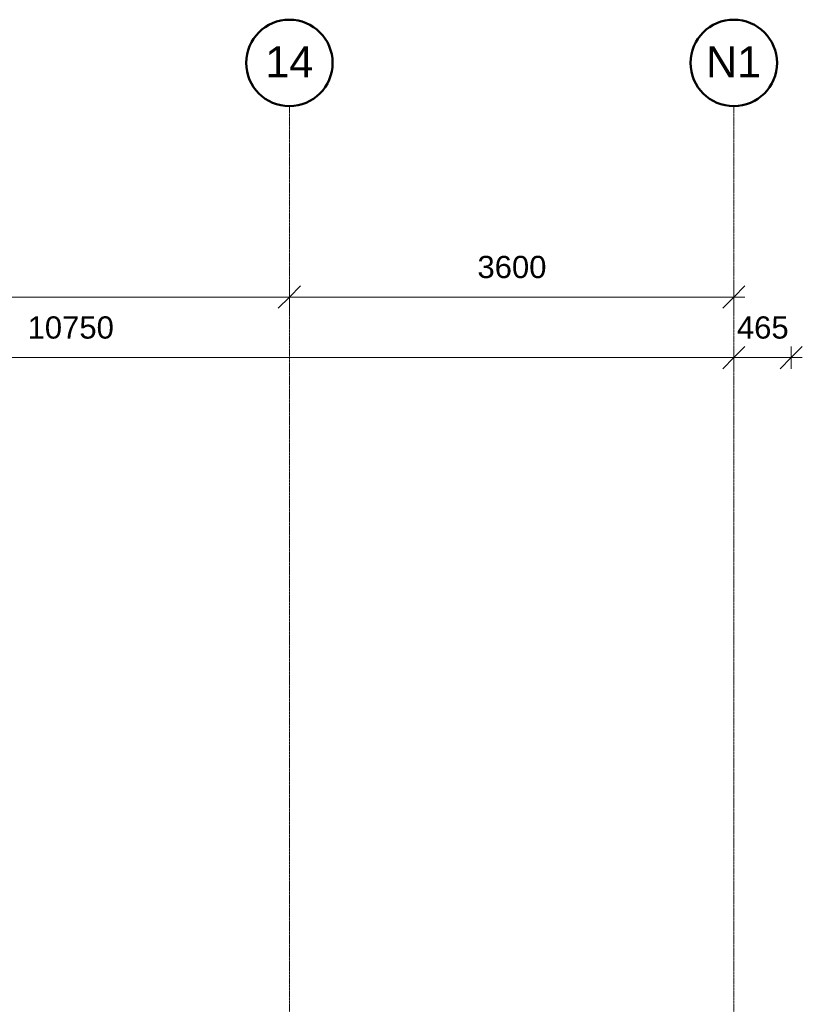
# Model space of a CAD drawing. Header units: millimetres. Extents: x -281 to 121694, y -16481 to 65128.
# Tile 255 of 256: x 79815 to 86155, y 57155 to 65128. Entities that reach past the tile are written whole.
import ezdxf

# ---------------------------------------------------------------- set-up
doc = ezdxf.new("R2010")
doc.units = ezdxf.units.MM
doc.linetypes.add('Grid Line', pattern=[12, 6, -2, 2, -2])
for name, color, linetype, lineweight in [('A--L$07A__Stramien', 1, 'Continuous', 5), ('A--M$01A__Algemeen', 1, 'Continuous', 5), ('A--M$01A__Algemeen-100', 1, 'Continuous', 5), ('A--T$07A__Stramien', 1, 'Continuous', 50)]:
    doc.layers.add(name, color=color, linetype=linetype, lineweight=lineweight)
doc.styles.add('Arial', font='arial.ttf', dxfattribs={"height": 250})
doc.styles.add('Arial_1', font='arial.ttf', dxfattribs={"height": 180})
doc.dimstyles.new('1_8mm', dxfattribs={"dimscale": 304.8, "dimtxt": 183.646692, "dimasz": 0.590551, "dimexe": 0.295276, "dimexo": 0.0625, "dimgap": 0.328084, "dimtad": 1, "dimdec": 0, "dimzin": 0, "dimdsep": 46, "dimtxsty": 'Arial_1', "dimblk1": 'OBLIQUE', "dimblk2": 'OBLIQUE', "dimsah": 1, "dimcen": 0.09, "dimdle": 0.295276, "dimazin": 0, "dimtfac": 1, "dimtdec": 4, "dimtix": 1, "dimtmove": 0, "dimatfit": 3, "dimfxl": 0.295276, "dimfxlon": 1, "dimtvp": 1, "dimtolj": 1, "dimtzin": 0, "dimarcsym": 2})

# ---------------------------------------------------------------- blocks, each defined once
blk = doc.blocks.new('Grid - NLRS_00_LAB_UN_grid head_gen_cpz-378613-L_80_ 12')
at = {"layer": 'A--T$07A__Stramien'}
blk.add_circle((0, 0), 3.5, dxfattribs=at)
blk = doc.blocks.new('DIMBLOCK18-L_80_ 12')
at = {"layer": 'A--M$01A__Algemeen-100'}
for p, q in [((74800, 62882.3), (74890, 62972.3)), ((74800, 62882.3), (74800, 62972.3)), ((82000, 62882.3), (82090, 62972.3)), ((82000, 62882.3), (82000, 62972.3)), ((74800, 62882.3), (74710, 62792.3)), ((74800, 62882.3), (82000, 62882.3)), ((74800, 62882.3), (74800, 62792.3)), ((82000, 62882.3), (81910, 62792.3)), ((82000, 62882.3), (82000, 62792.3))]:
    blk.add_line(p, q, dxfattribs=at)
at = {"layer": 'A--M$01A__Algemeen-100', "color": 0, "insert": (78123.1, 63216), "char_height": 180, "width": 664.518, "attachment_point": 1, "line_spacing_factor": 0.941778, "style": 'Arial_1'}
blk.add_mtext('7200', dxfattribs=at)
blk = doc.blocks.new('_Oblique')
at = {"color": 0, "linetype": 'ByBlock', "lineweight": -2}
blk.add_line((-0.5, -0.5), (0.5, 0.5), dxfattribs=at)
blk = doc.blocks.new('DIMBLOCK19-L_80_ 12')
at = {"layer": 'A--M$01A__Algemeen-100'}
for p, q in [((82000, 62882.3), (82090, 62972.3)), ((82000, 62882.3), (82000, 62972.3)), ((85600, 62882.3), (85690, 62972.3)), ((85600, 62882.3), (85600, 62972.3)), ((82000, 62882.3), (81910, 62792.3)), ((82000, 62882.3), (85690, 62882.3)), ((82000, 62882.3), (82000, 62792.3)), ((85600, 62882.3), (85510, 62792.3)), ((85600, 62882.3), (85600, 62792.3))]:
    blk.add_line(p, q, dxfattribs=at)
at = {"layer": 'A--M$01A__Algemeen-100', "color": 0, "insert": (83523.1, 63216), "char_height": 180, "width": 664.518, "attachment_point": 1, "line_spacing_factor": 0.941778, "style": 'Arial_1'}
blk.add_mtext('3600', dxfattribs=at)
blk = doc.blocks.new('DIMBLOCK52-L_80_ 12')
at = {"layer": 'A--M$01A__Algemeen-100'}
for p, q in [((74850, 62392.3), (74940, 62482.3)), ((74850, 62392.3), (74850, 62482.3)), ((85600, 62392.3), (85690, 62482.3)), ((85600, 62392.3), (85600, 62482.3)), ((74850, 62392.3), (74760, 62302.3)), ((74850, 62392.3), (85600, 62392.3)), ((74850, 62392.3), (74850, 62302.3)), ((85600, 62392.3), (85510, 62302.3)), ((85600, 62392.3), (85600, 62302.3))]:
    blk.add_line(p, q, dxfattribs=at)
at = {"layer": 'A--M$01A__Algemeen-100', "color": 0, "insert": (79878.9, 62726), "char_height": 180, "width": 830.648, "attachment_point": 1, "line_spacing_factor": 0.941778, "style": 'Arial_1'}
blk.add_mtext('10750', dxfattribs=at)
blk = doc.blocks.new('DIMBLOCK53-L_80_ 12')
at = {"layer": 'A--M$01A__Algemeen-100'}
for p, q in [((85600, 62392.3), (85690, 62482.3)), ((85600, 62392.3), (85600, 62482.3)), ((86065, 62392.3), (86155, 62482.3)), ((86065, 62392.3), (86065, 62482.3)), ((85600, 62392.3), (85510, 62302.3)), ((85600, 62392.3), (86155, 62392.3)), ((85600, 62392.3), (85600, 62302.3)), ((86065, 62392.3), (85975, 62302.3)), ((86065, 62392.3), (86065, 62302.3))]:
    blk.add_line(p, q, dxfattribs=at)
at = {"layer": 'A--M$01A__Algemeen-100', "color": 0, "insert": (85624.8, 62726), "char_height": 180, "width": 498.389, "attachment_point": 1, "line_spacing_factor": 0.941778, "style": 'Arial_1'}
blk.add_mtext('465', dxfattribs=at)

msp = doc.modelspace()

# ---------------------------------------------------------------- linework, layer by layer
at = {"layer": 'A--L$07A__Stramien', "linetype": 'Grid Line'}
for p, q in [((82000, 64428.4), (82000, 5044.8)), ((85600, 64428.4), (85600, 5044.8))]:
    msp.add_line(p, q, dxfattribs=at)

# ---------------------------------------------------------------- block references
at = {"layer": 'A--T$07A__Stramien', "xscale": 99.99999999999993, "yscale": 99.99999999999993, "zscale": 99.99999999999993, "rotation": 180}
for p in [(82000, 64778.4), (85600, 64778.4)]:
    msp.add_blockref('Grid - NLRS_00_LAB_UN_grid head_gen_cpz-378613-L_80_ 12', p, dxfattribs=at)

# ---------------------------------------------------------------- texts
at = {"layer": 'A--T$07A__Stramien', "lineweight": 5, "char_height": 250, "attachment_point": 1, "style": 'Arial'}
for s, insert, width in [('14', (81805.1, 64912), 464.979), ('N1', (85375.1, 64912), 537.131)]:
    msp.add_mtext(s, dxfattribs=dict(at, insert=insert, width=width))

# ---------------------------------------------------------------- dimensions: what is measured, and where the dimension line sits
at = {"layer": 'A--M$01A__Algemeen'}
for base, p1, p2, override, picture, middle in [((82000, 62882.3), (74800, 62972.3), (82000, 62972.3), {"dimpost": '<>', "dimfxl": 7200}, 'DIMBLOCK18-L_80_ 12', (78400, 63074.2)), ((85600, 62882.3), (82000, 62972.3), (85600, 62972.3), {"dimpost": '<>', "dimfxl": 3600}, 'DIMBLOCK19-L_80_ 12', (83800, 63074.3)), ((85600, 62392.3), (74850, 62302.3), (85600, 62482.3), {"dimpost": '<>', "dimfxl": 10751.506871}, 'DIMBLOCK52-L_80_ 12', (80225, 62584.2)), ((86065, 62392.3), (85600, 62482.3), (86065, 62302.3), {"dimpost": '<>', "dimfxl": 498.623104}, 'DIMBLOCK53-L_80_ 12', (85832.5, 62584.2))]:
    dim = msp.add_linear_dim(base=base, p1=p1, p2=p2, dimstyle='1_8mm', override=override, dxfattribs=at)
    dim.commit()
    dim.dimension.update_dxf_attribs({"geometry": picture, "text_midpoint": middle})

doc.saveas('drawing.dxf')
